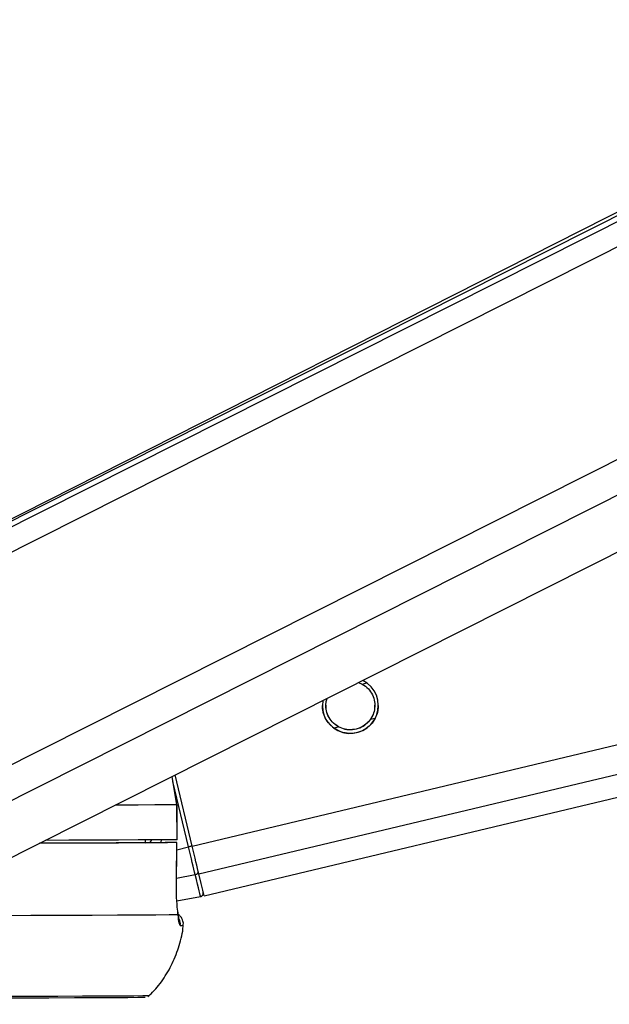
# Model space of a CAD drawing. Header units: millimetres. Extents: x 36407 to 443956, y 6043 to 409364.
# Tile 20 of 73: x 170711 to 173240, y 143756 to 147983. Entities that reach past the tile are written whole.
import ezdxf

# ---------------------------------------------------------------- set-up
doc = ezdxf.new("R2010")
doc.units = ezdxf.units.MM
doc.header["$LTSCALE"] = 50
doc.layers.add('COMPONENT_GEOMETRY', color=7, linetype='Continuous')
doc.styles.add('SLDTEXTSTYLE0', font='TXT', dxfattribs={"width": 0.75})
doc.dimstyles.new('SLDDIMSTYLE2', dxfattribs={"dimtxt": 2500, "dimasz": 165.1, "dimexe": 0, "dimexo": 0.0625, "dimgap": 625, "dimtad": 0, "dimtih": 1, "dimtoh": 1, "dimdec": 0, "dimrnd": 1e-09, "dimzin": 12, "dimdsep": 46, "dimtxsty": 'SLDTEXTSTYLE0', "dimsah": 1, "dimcen": 0.09, "dimadec": 0, "dimazin": 3, "dimtfac": 1, "dimtdec": 0, "dimtofl": 0, "dimtmove": 0, "dimatfit": 3, "dimfxl": 1, "dimfrac": 2, "dimtolj": 1, "dimtzin": 12, "dimarcsym": 0})

# ---------------------------------------------------------------- blocks, each defined once
blk = doc.blocks.new('_D_5')
at = {"layer": 'COMPONENT_GEOMETRY', "color": 7}
for p, q in [((239589.9, 151445.9), (252348.8, 151445.9)), ((252190.1, 151445.9), (252190.1, 97762.1)), ((252190.1, 40109.5), (252190.1, 93793.3)), ((95738.2, 40109.5), (252348.8, 40109.5))]:
    blk.add_line(p, q, dxfattribs=at)
for points in [[(252190.1, 151445.9), (252164.7, 151280.8), (252215.5, 151280.8)], [(252190.1, 40109.5), (252215.5, 40274.6), (252164.7, 40274.6)]]:
    blk.add_solid(points, dxfattribs=at)
at = {"layer": 'COMPONENT_GEOMETRY', "color": 7, "insert": (248495.6, 97016), "char_height": 2500, "attachment_point": 1, "style": 'SLDTEXTSTYLE0'}
blk.add_mtext('2227', dxfattribs=at)

msp = doc.modelspace()

# ---------------------------------------------------------------- linework, layer by layer
at = {"color": 8, "linetype": 'Continuous', "lineweight": 25}
for p, q in [((169895.89, 145304.98), (183097.48, 151958.69)), ((169911.99, 145421.07), (182887.07, 151960.62)), ((170100.71, 144496), (184875.1, 151942.41)), ((170175.52, 144380.15), (185174.33, 151939.67)), ((171450.57, 144435.65), (202242.57, 151783.85)), ((171479.15, 144316), (202753.06, 151779.21)), ((172179.82, 145131.06), (172199.89, 145135.86)), ((172215.85, 144980.06), (172235.02, 144984.64)), ((172058.28, 144942.46), (172078.29, 144947.24)), ((171435.22, 144431.99), (171368.38, 144712.04)), ((171270.86, 144450.18), (171278.12, 144461.93)), ((171384.93, 144419.99), (171435.22, 144431.99)), ((171383.23, 144297.43), (171463.63, 144313))]:
    msp.add_line(p, q, dxfattribs=at)
at = {"color": 7, "linetype": 'Continuous', "lineweight": 25}
for p, q in [((182838.83, 151961.06), (169993.39, 145486.86)), ((182758.41, 151961.8), (170092.54, 145544)), ((170533.53, 144315.55), (185651.85, 151935.3)), ((171501.78, 144221.56), (203156.06, 151775.54)), ((172163.65, 145137.14), (172179.82, 145131.06)), ((171385.42, 144612.76), (171364.55, 144734.38)), ((171450.57, 144435.65), (171377.7, 144741.01)), ((171385.42, 144612.76), (171385.88, 144612.77)), ((171385.62, 144462.76), (171385.42, 144612.76)), ((171386.08, 144462.78), (171385.88, 144612.77)), ((171249.13, 144462.49), (171248.92, 144449.81)), ((171386.08, 144462.78), (171385.62, 144462.76)), ((171281.14, 144450.05), (171248.92, 144450)), ((171248.93, 144450.15), (171335.36, 144450.27)), ((171383.21, 144296.02), (171385.35, 144450.26)), ((171382.77, 144295.89), (171383.24, 144296.01)), ((171385.17, 144200.11), (171486.24, 144218.7))]:
    msp.add_line(p, q, dxfattribs=at)
at = {"color": 8, "linetype": 'Continuous', "lineweight": 25, "flags": 128}
for points in [[(171385.42, 144612.76), (171345.19, 144612.39), (171289.78, 144612), (171219.4, 144611.6), (171134.37, 144611.18), (171119.97, 144611.11)], [(171450.57, 144435.67), (171450.27, 144435.6), (171449.38, 144435.38), (171447.95, 144435.03), (171446.03, 144434.57), (171443.69, 144434.01), (171441.03, 144433.38), (171438.17, 144432.69), (171435.22, 144431.99)]]:
    msp.add_lwpolyline(points, dxfattribs=at)
at = {"color": 7, "linetype": 'Continuous', "lineweight": 25, "flags": 128}
for points in [[(171385.62, 144462.76), (171345.39, 144462.39), (171289.98, 144462), (171219.61, 144461.6), (171134.57, 144461.18), (171035.23, 144460.75), (170921.97, 144460.31), (170820.04, 144459.95)], [(171384.91, 144450.26), (171344.61, 144449.89), (171289.29, 144449.5), (171219.19, 144449.09), (171134.59, 144448.68), (171035.83, 144448.25), (170923.33, 144447.82), (170797.53, 144447.37), (170795.08, 144447.36)], [(171281.14, 144450.05), (171241.25, 144449.71), (171188.78, 144449.35), (171123.89, 144448.99), (171046.82, 144448.61), (170957.84, 144448.22), (170857.28, 144447.83), (170797.65, 144447.61)], [(171382.77, 144295.89), (171384.15, 144395.87), (171384.91, 144450.26)], [(171463.63, 144313), (171461.05, 144323.79), (171458.1, 144336.15), (171454.81, 144349.9), (171451.24, 144364.84), (171447.44, 144380.75), (171443.47, 144397.41), (171439.38, 144414.57), (171435.22, 144431.99)], [(171479.15, 144316), (171476.55, 144326.85), (171473.58, 144339.28), (171470.28, 144353.11), (171466.69, 144368.13), (171462.87, 144384.13), (171458.86, 144400.88), (171454.75, 144418.14), (171450.57, 144435.65)], [(171486.24, 144218.7), (171485.87, 144220.17), (171484.78, 144224.68), (171482.97, 144232.21), (171480.45, 144242.72), (171477.24, 144256.13), (171473.35, 144272.38), (171468.8, 144291.37), (171463.63, 144313)], [(171501.78, 144221.56), (171500.32, 144227.55), (171495.99, 144245.61), (171488.87, 144275.32), (171479.15, 144316)], [(171390.33, 144140.37), (171351.57, 144139.98), (171295.07, 144139.56), (171221.09, 144139.13), (171130.01, 144138.68), (171022.25, 144138.21), (170898.33, 144137.74), (170758.86, 144137.26), (170604.5, 144136.77)], [(171248.58, 143785.74), (171241.78, 143785.46), (171217.3, 143785.09), (171175.16, 143784.69), (171115.56, 143784.28), (171038.8, 143783.86), (170945.26, 143783.42), (170835.41, 143782.96), (170709.79, 143782.5), (170569.03, 143782.03), (170413.84, 143781.55), (170244.98, 143781.07), (170063.29, 143780.59), (169869.7, 143780.11), (169665.14, 143779.64), (169450.65, 143779.17), (169227.29, 143778.71), (168996.18, 143778.27), (168758.47, 143777.83), (168515.33, 143777.41), (168268, 143777.01), (168017.68, 143776.63), (167765.64, 143776.27)], [(171266.11, 143792.95), (171261.19, 143792.7), (171239.32, 143792.33), (171200.06, 143791.95), (171143.61, 143791.54), (171070.25, 143791.12), (170980.31, 143790.69), (170874.27, 143790.24), (170752.61, 143789.78), (170615.93, 143789.31), (170464.92, 143788.84), (170300.29, 143788.36), (170122.84, 143787.89), (169933.45, 143787.41), (169733.04, 143786.94), (169522.59, 143786.47), (169303.11, 143786.01), (169075.68, 143785.56), (168841.41, 143785.13), (168601.43, 143784.71), (168356.93, 143784.3), (168109.07, 143783.92), (167859.09, 143783.55)]]:
    msp.add_lwpolyline(points, dxfattribs=at)
at = {"color": 7, "linetype": 'Continuous', "lineweight": 25}
for centre, radius, start, end in [((172129.05, 145039), 120, 169.83949, 63.65733), ((171462.21, 144326.95), 14.02, 275.81815, 6.88146), ((171483.51, 144233.46), 15.01, 280.45727, 13.39275)]:
    msp.add_arc(centre, radius, start, end, dxfattribs=at)
at = {"color": 8, "linetype": 'Continuous', "lineweight": 25}
for centre, radius, start, end in [((171349.72, 144100.48), 50.21, 353.88762, 24.77579), ((171400.7, 144249.17), 154.03, 269.60867, 274.29583)]:
    msp.add_arc(centre, radius, start, end, dxfattribs=at)
msp.add_ellipse((171145.7, 144521.63), major_axis=(148.56, -109.55), ratio=0.9999301, start_param=0.2383036, end_param=0.3076408, dxfattribs=at)
at = {"color": 7, "linetype": 'Continuous', "lineweight": 25}
for points, knots in [([(172179.82, 145131.06), (172189.26, 145124.68), (172206.63, 145112.93), (172224.95, 145085.49), (172234.2, 145055.92), (172234.44, 145026.2), (172228.06, 145000.63), (172219.68, 144986.52), (172215.85, 144980.06)], [0, 0, 0, 0, 0.20462255, 0.37632309, 0.54883333, 0.70335221, 0.86429646, 1, 1, 1, 1]), ([(172078.29, 144947.24), (172068.85, 144953.63), (172051.48, 144965.4), (172033.1, 144992.9), (172024.08, 145022.35), (172023.14, 145049.19), (172027.55, 145063.55), (172029.37, 145069.46)], [0, 0, 0, 0, 0.2522489, 0.4639184, 0.6765631, 0.8670328, 1, 1, 1, 1]), ([(172052.26, 144946.92), (172044.48, 144954.41), (172028.86, 144969.44), (172014.12, 145000.72), (172008.34, 145025.55), (172009.4, 145037.3), (172009.55, 145039.05)], [0, 0, 0, 0, 0.3294681, 0.6613189, 0.9496667, 1, 1, 1, 1]), ([(172078.29, 144947.95), (172068.81, 144954.33), (172051.39, 144966.08), (172033.39, 144993.5), (172024.43, 145019.09), (172024.83, 145034.61), (172024.96, 145039.78)], [0, 0, 0, 0, 0.3223589, 0.5927845, 0.8644615, 1, 1, 1, 1]), ([(172233.14, 145039.89), (172233.33, 145035.75), (172234, 145021.91), (172227.85, 145001.33), (172219.62, 144987.23), (172215.85, 144980.77)], [0, 0, 0, 0, 0.18757636, 0.62828371, 1, 1, 1, 1]), ([(172248.54, 145039.28), (172248.34, 145031.48), (172247.88, 145014.25), (172242.27, 144999.57), (172239.2, 144991.54)], [0, 0, 0, 0, 0.4528261, 1, 1, 1, 1]), ([(172239.2, 144991.54), (172234.19, 144981.94), (172224.16, 144962.76), (172197.35, 144938.32), (172163.86, 144922.19), (172125.54, 144917.04), (172087.62, 144924.4), (172063.94, 144937.49), (172053.84, 144945.65), (172052.26, 144946.92)], [0, 0, 0, 0, 0.15477, 0.3093106, 0.4684893, 0.6367315, 0.8065713, 0.9696993, 1, 1, 1, 1]), ([(172215.85, 144980.77), (172209.73, 144973.14), (172197.51, 144957.89), (172169.96, 144941.51), (172138.77, 144933.69), (172105.9, 144935.47), (172087.43, 144943.82), (172078.29, 144947.95)], [0, 0, 0, 0, 0.1964462, 0.3926732, 0.5933445, 0.7988112, 1, 1, 1, 1]), ([(172215.85, 144980.06), (172209.73, 144972.42), (172197.51, 144957.15), (172169.96, 144940.75), (172138.77, 144932.94), (172105.9, 144934.73), (172087.42, 144943.1), (172078.29, 144947.24)], [0, 0, 0, 0, 0.196442, 0.3926612, 0.5933748, 0.7988172, 1, 1, 1, 1]), ([(171384.91, 144450.26), (171385.13, 144450.26), (171385.57, 144450.28), (171379.06, 144450.29), (171368.05, 144450.3), (171352.93, 144450.29), (171341.33, 144450.27), (171335.36, 144450.27)], [0, 0, 0, 0, 0.1975596, 0.3950807, 0.5926804, 0.7902922, 1, 1, 1, 1]), ([(171390.33, 144140.37), (171389.1, 144150.62), (171386.11, 144175.43), (171382.77, 144229.12), (171382.77, 144273.66), (171382.77, 144295.89)], [0, 0, 0, 0, 0.2603543, 0.6307046, 1, 1, 1, 1]), ([(171394.35, 144120.64), (171394.32, 144120.74), (171394.23, 144121.04), (171392.53, 144130.42), (171390.91, 144143), (171389.43, 144153.63), (171389.2, 144155.31)], [0, 0, 0, 0, 0.1476247, 0.4506042, 0.9131315, 1, 1, 1, 1]), ([(171411.34, 144093.91), (171411.79, 144095.67), (171413.85, 144103.68), (171410.61, 144117.36), (171403.21, 144130.94), (171395.85, 144138.85), (171391.35, 144141.58), (171390.22, 144142.26)], [0, 0, 0, 0, 0.096372, 0.438132, 0.7040774, 0.925844, 1, 1, 1, 1]), ([(171399.65, 144095.14), (171398.09, 144097.06), (171394.82, 144101.09), (171391.88, 144126.86), (171390.33, 144140.37)], [0, 0, 0, 0, 0.4758441, 1, 1, 1, 1]), ([(171261.13, 143789.45), (171265.5, 143793.24), (171289.65, 143814.26), (171326.01, 143861.56), (171368.1, 143931.13), (171396.37, 144008.97), (171411.24, 144064.79), (171411.84, 144094.05), (171411.87, 144095.37)], [0, 0, 0, 0, 0.0497907, 0.2757636, 0.5095679, 0.7478848, 0.9886293, 1, 1, 1, 1])]:
    msp.add_open_spline(points, degree=3, knots=knots, dxfattribs=at)

# ---------------------------------------------------------------- dimensions: what is measured, and where the dimension line sits
at = {"layer": 'COMPONENT_GEOMETRY', "color": 7}
dim = msp.add_linear_dim(base=(252190.07, 40109.55), p1=(239526.37, 151445.89), p2=(95674.72, 40109.55), angle=90, dimstyle='SLDDIMSTYLE2', dxfattribs=at)
dim.commit()
dim.dimension.update_dxf_attribs({"geometry": '_D_5', "text_midpoint": (252190.07, 95777.72), "dimtype": 160})

doc.saveas('drawing.dxf')
